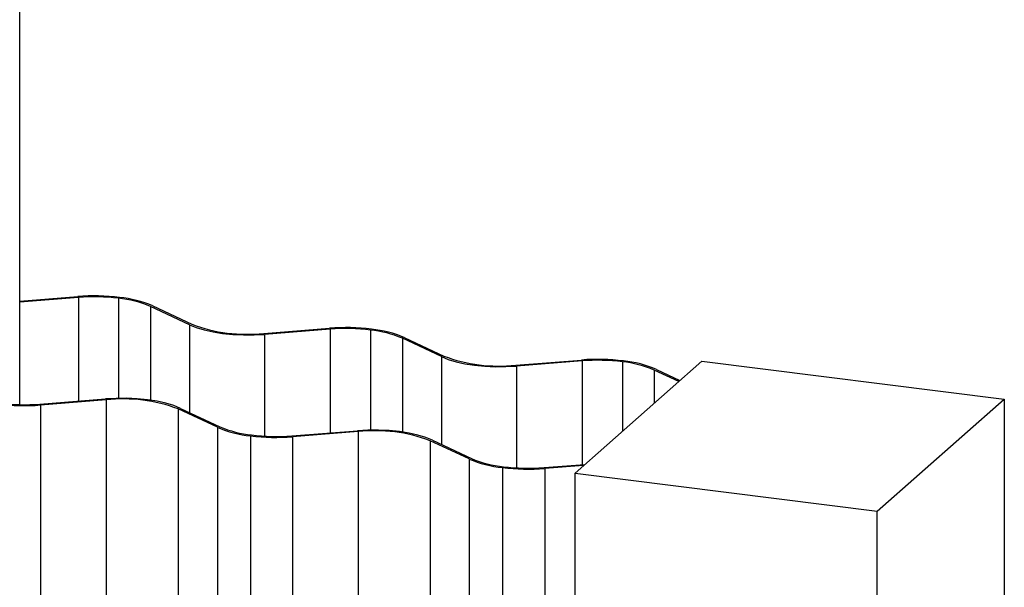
# Paper-space layout '_Dimétrica' of a CAD drawing. Header units: millimetres. Extents: x -509 to 509, y -176 to 525.
# Tile 6 of 7: x 235 to 509, y -19 to 139. Entities that reach past the tile are written whole.
import ezdxf

# ---------------------------------------------------------------- set-up
doc = ezdxf.new("R2010")
doc.units = ezdxf.units.MM

psp = doc.layouts.new('_Dimétrica')

# ---------------------------------------------------------------- linework, layer by layer
at = {"color": 7, "linetype": 'Continuous', "lineweight": 25}
for p, q in [((234.6, 32.32), (234.6, 413.44)), ((234.6, 61.15), (250.73, 62.42)), ((250.91, 62.16), (234.6, 60.88)), ((281.86, 54.52), (270.98, 59.63)), ((271.64, 59.78), (282.51, 54.67)), ((302.58, 52.14), (320.88, 53.58)), ((321.07, 53.32), (302.76, 51.88)), ((352.01, 45.68), (341.14, 50.79)), ((341.79, 50.95), (352.66, 45.83)), ((372.74, 43.3), (391.04, 44.74)), ((391.22, 44.48), (372.92, 43.04)), ((389.23, 13.28), (424.58, 44.46)), ((424.58, 44.46), (508.77, 33.86)), ((418.1, 38.75), (411.3, 41.95)), ((411.95, 42.11), (418.45, 39.05)), ((240.19, 32.47), (258.49, 33.91)), ((258.68, 33.65), (240.37, 32.21)), ((258.68, 33.65), (258.68, -141.71)), ((473.41, 2.68), (508.77, 33.86)), ((508.77, 33.86), (508.77, -145.28)), ((240.37, 32.21), (240.37, -143.15)), ((289.62, 26.01), (278.75, 31.12)), ((278.75, 31.12), (278.75, -144.24)), ((279.4, 31.28), (290.27, 26.16)), ((289.62, 26.01), (289.62, -149.35)), ((310.35, 23.64), (328.65, 25.07)), ((328.83, 24.81), (310.53, 23.38)), ((328.83, 24.81), (328.83, -150.55)), ((298.87, 23.63), (298.87, -151.73)), ((310.53, 23.38), (310.53, -151.99)), ((359.72, 17.2), (348.91, 22.29)), ((348.91, 22.29), (348.91, -153.08)), ((349.56, 22.44), (360.38, 17.35)), ((359.72, 17.2), (359.72, -158.17)), ((369.02, 14.79), (369.02, -160.57)), ((380.59, 14.8), (391.96, 15.7)), ((391.62, 15.4), (380.78, 14.54)), ((380.78, 14.54), (380.78, -160.82)), ((389.23, 13.28), (473.41, 2.68)), ((389.23, -165.85), (389.23, 13.28)), ((473.41, -176.46), (473.41, 2.68))]:
    psp.add_line(p, q, dxfattribs=at)
at = {"color": 8, "linetype": 'Continuous', "lineweight": 25}
for p, q in [((250.91, 62.16), (250.91, 33.32)), ((262.11, 61.92), (262.11, 34.08)), ((270.98, 59.63), (270.98, 33.55)), ((281.86, 54.52), (281.86, 30.12)), ((321.07, 53.32), (321.07, 24.48)), ((332.26, 53.08), (332.26, 25.24)), ((302.76, 51.88), (302.76, 23.55)), ((341.14, 50.79), (341.14, 24.71)), ((352.01, 45.68), (352.01, 21.29)), ((391.22, 44.48), (391.22, 15.64)), ((402.42, 44.24), (402.42, 24.92)), ((372.92, 43.04), (372.92, 14.71)), ((411.3, 41.95), (411.3, 32.75))]:
    psp.add_line(p, q, dxfattribs=at)
at = {"color": 7, "linetype": 'Continuous', "lineweight": 25, "flags": 128}
for points in [[(281.86, 54.52), (283.74, 53.76), (285.95, 53.1), (288.42, 52.55), (291.1, 52.13), (293.94, 51.85), (296.88, 51.72), (299.84, 51.73), (302.76, 51.88)], [(352.01, 45.68), (353.9, 44.92), (356.1, 44.26), (358.57, 43.71), (361.26, 43.3), (364.1, 43.02), (367.03, 42.88), (369.99, 42.89), (372.92, 43.04)], [(279.4, 31.28), (277.51, 32.04), (275.31, 32.7), (272.84, 33.24), (270.15, 33.66), (267.31, 33.94), (264.38, 34.08), (261.42, 34.07), (258.49, 33.91)], [(349.56, 22.44), (347.67, 23.2), (345.47, 23.86), (343, 24.4), (340.31, 24.82), (337.47, 25.1), (334.54, 25.24), (331.57, 25.23), (328.65, 25.07)]]:
    psp.add_lwpolyline(points, dxfattribs=at)
at = {"color": 7, "linetype": 'Continuous', "lineweight": 25}
for centre, radius, start, end in [((255.3, 4.29), 58.31, 83.019, 94.4991), ((255.3, 6.35), 55.98, 83.019, 94.4991), ((259, 31.48), 30.59, 66.9408, 84.1739), ((259.15, 30.46), 31.87, 66.9408, 84.1739), ((297.87, 95.67), 43.78, 249.4602, 276.1783), ((325.46, -4.55), 58.31, 83.019, 94.4991), ((325.46, -2.49), 55.98, 83.019, 94.4991), ((329.16, 22.64), 30.59, 66.9408, 84.1739), ((329.31, 21.62), 31.87, 66.9408, 84.1739), ((368.02, 86.83), 43.78, 249.4602, 276.1783), ((395.61, -13.39), 58.31, 83.019, 94.4991), ((395.61, -11.32), 55.98, 83.019, 94.4991), ((399.31, 13.8), 30.59, 66.9408, 84.1739), ((399.47, 12.79), 31.87, 66.9408, 84.1739), ((263.39, -9.87), 43.78, 69.4602, 96.1783), ((235.8, 90.35), 58.31, 263.019, 274.4991), ((235.8, 88.28), 55.98, 263.019, 274.4991), ((302.1, 55.33), 31.87, 246.9408, 264.1739), ((302.26, 54.31), 30.59, 246.9408, 264.1739), ((333.54, -18.71), 43.78, 69.4602, 96.1783), ((305.96, 81.51), 58.31, 263.019, 274.4991), ((305.95, 79.44), 55.98, 263.019, 274.4991), ((372.23, 46.33), 31.71, 246.7736, 264.2044), ((372.38, 45.32), 30.44, 246.7701, 264.2051), ((376.11, 72.67), 58.31, 263.0192, 274.5904), ((376.11, 70.61), 55.98, 263.0192, 274.5922)]:
    psp.add_arc(centre, radius, start, end, dxfattribs=at)

doc.saveas('drawing.dxf')
